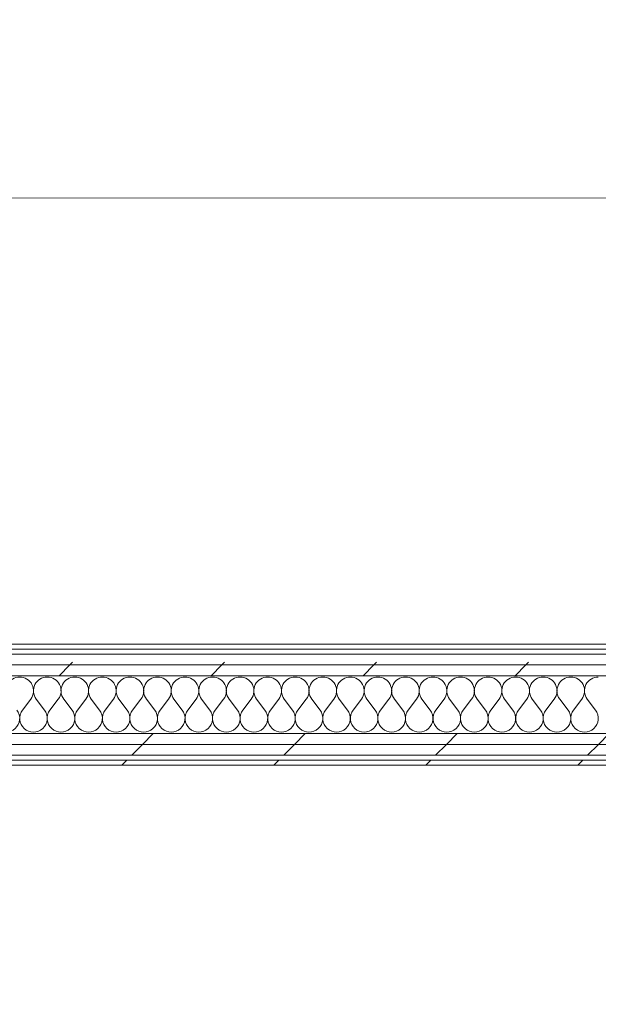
# Model space of a CAD drawing. Header units: millimetres. Extents: x -30280 to 19093, y -17460 to 4378.
# Tile 102 of 188: x -8567 to -7867, y -17373 to -16183. Entities that reach past the tile are written whole.
import ezdxf

# ---------------------------------------------------------------- set-up
doc = ezdxf.new("R2010")
doc.units = ezdxf.units.MM
doc.header["$MEASUREMENT"] = 0
doc.linetypes.add('Wipeout_Contour', pattern=[1000, 0, -1000])
doc.layers.add('Nuevo_06_COT_Generals', color=7, linetype='Continuous')
doc.layers.add('Nuevo_08_E_Envans secs', color=7, linetype='Continuous')
doc.layers.add('Nuevo_06_COT_Generals_Pluma_Nº__1', color=7, linetype='Continuous', lineweight=5)
doc.layers.add('Nuevo_08_E_Envans secs_Pluma_Nº__1', color=7, linetype='Continuous', lineweight=5)
for name, color, linetype, lineweight, true_color in [('Nuevo_08_E_Envans secs_Pluma_Nº__102', 7, 'Continuous', 5, 0xcccccc), ('Nuevo_08_E_Envans secs_Pluma_Nº__171', 171, 'Continuous', 13, 0xaaaaff), ('Nuevo_08_E_Envans secs_Pluma_Nº__177', 7, 'Continuous', 15, 0xf7e046)]:
    doc.layers.add(name, color=color, linetype=linetype, lineweight=lineweight, true_color=true_color)
doc.styles.add('Estilo_Generado_1', font='txt')
doc.dimstyles.new('Estilo_Generado__2', dxfattribs={"dimtxt": 100, "dimasz": 38, "dimexe": 0.18, "dimexo": 300, "dimgap": 0, "dimtad": 1, "dimlfac": 0.001, "dimzin": 0, "dimdsep": 46, "dimtxsty": 'Estilo_Generado_1', "dimblk": 'ARROWHEAD_2', "dimblk1": 'ARROWHEAD_2', "dimblk2": 'ARROWHEAD_2', "dimcen": 0.09, "dimclrd": 7, "dimclre": 7, "dimclrt": 7, "dimadec": 0, "dimazin": 0, "dimtfac": 1, "dimtdec": 4, "dimtmove": 0, "dimatfit": 3, "dimfxl": 0, "dimtolj": 1, "dimtzin": 0, "dimarcsym": 0})
pattern_1 = [(45, (0, 0), (-183.8478, 183.8478), [195, -65]), (45, (7e-14, 183.85), (-183.8478, 183.8478), [195, -65])]

# ---------------------------------------------------------------- blocks, each defined once
blk = doc.blocks.new('*X126')
at = {"layer": 'Nuevo_08_E_Envans secs_Pluma_Nº__102', "color": 254, "linetype": 'Continuous', "lineweight": 5, "true_color": 0xcccccc}
for p, q in [((-8563.3, -17017.6), (-8553.3, -17004.3)), ((-8536.7, -17017.6), (-8546.7, -17004.3)), ((-8530, -17017.6), (-8520, -17004.3)), ((-8503.3, -17017.6), (-8513.3, -17004.3)), ((-8496.7, -17017.6), (-8486.7, -17004.3)), ((-8470, -17017.6), (-8480, -17004.3)), ((-8463.3, -17017.6), (-8453.3, -17004.3)), ((-8436.7, -17017.6), (-8446.7, -17004.3)), ((-8430, -17017.6), (-8420, -17004.3)), ((-8403.3, -17017.6), (-8413.3, -17004.3)), ((-8396.7, -17017.6), (-8386.7, -17004.3)), ((-8370, -17017.6), (-8380, -17004.3)), ((-8363.3, -17017.6), (-8353.3, -17004.3)), ((-8336.7, -17017.6), (-8346.7, -17004.3)), ((-8330, -17017.6), (-8320, -17004.3)), ((-8303.3, -17017.6), (-8313.3, -17004.3)), ((-8296.7, -17017.6), (-8286.7, -17004.3)), ((-8270, -17017.6), (-8280, -17004.3)), ((-8263.3, -17017.6), (-8253.3, -17004.3)), ((-8236.7, -17017.6), (-8246.7, -17004.3)), ((-8230, -17017.6), (-8220, -17004.3)), ((-8203.3, -17017.6), (-8213.3, -17004.3)), ((-8196.7, -17017.6), (-8186.7, -17004.3)), ((-8170, -17017.6), (-8180, -17004.3)), ((-8163.3, -17017.6), (-8153.3, -17004.3)), ((-8136.7, -17017.6), (-8146.7, -17004.3)), ((-8130, -17017.6), (-8120, -17004.3)), ((-8103.3, -17017.6), (-8113.3, -17004.3)), ((-8096.7, -17017.6), (-8086.7, -17004.3)), ((-8070, -17017.6), (-8080, -17004.3)), ((-8063.3, -17017.6), (-8053.3, -17004.3)), ((-8036.7, -17017.6), (-8046.7, -17004.3)), ((-8030, -17017.6), (-8020, -17004.3)), ((-8003.3, -17017.6), (-8013.3, -17004.3)), ((-7996.7, -17017.6), (-7986.7, -17004.3)), ((-7970, -17017.6), (-7980, -17004.3)), ((-7963.3, -17017.6), (-7953.3, -17004.3)), ((-7936.7, -17017.6), (-7946.7, -17004.3)), ((-7930, -17017.6), (-7920, -17004.3)), ((-7903.3, -17017.6), (-7913.3, -17004.3)), ((-7896.7, -17017.6), (-7886.7, -17004.3)), ((-7870, -17017.6), (-7880, -17004.3))]:
    blk.add_line(p, q, dxfattribs=at)
for centre, start, end in [((-8566.7, -16994.3), 90, 216.8699), ((-8566.7, -16994.3), 323.1301, 90), ((-8533.3, -16994.3), 90, 216.8699), ((-8533.3, -16994.3), 323.1301, 90), ((-8500, -16994.3), 90, 216.8699), ((-8500, -16994.3), 323.1301, 90), ((-8466.7, -16994.3), 90, 216.8699), ((-8466.7, -16994.3), 323.1301, 90), ((-8433.3, -16994.3), 90, 216.8699), ((-8433.3, -16994.3), 323.1301, 90), ((-8400, -16994.3), 90, 216.8699), ((-8400, -16994.3), 323.1301, 90), ((-8366.7, -16994.3), 90, 216.8699), ((-8366.7, -16994.3), 323.1301, 90), ((-8333.3, -16994.3), 90, 216.8699), ((-8333.3, -16994.3), 323.1301, 90), ((-8300, -16994.3), 90, 216.8699), ((-8300, -16994.3), 323.1301, 90), ((-8266.7, -16994.3), 90, 216.8699), ((-8266.7, -16994.3), 323.1301, 90), ((-8233.3, -16994.3), 90, 216.8699), ((-8233.3, -16994.3), 323.1301, 90), ((-8200, -16994.3), 90, 216.8699), ((-8200, -16994.3), 323.1301, 90), ((-8166.7, -16994.3), 90, 216.8699), ((-8166.7, -16994.3), 323.1301, 90), ((-8133.3, -16994.3), 90, 216.8699), ((-8133.3, -16994.3), 323.1301, 90), ((-8100, -16994.3), 90, 216.8699), ((-8100, -16994.3), 323.1301, 90), ((-8066.7, -16994.3), 90, 216.8699), ((-8066.7, -16994.3), 323.1301, 90), ((-8033.3, -16994.3), 90, 216.8699), ((-8033.3, -16994.3), 323.1301, 90), ((-8000, -16994.3), 90, 216.8699), ((-8000, -16994.3), 323.1301, 90), ((-7966.7, -16994.3), 90, 216.8699), ((-7966.7, -16994.3), 323.1301, 90), ((-7933.3, -16994.3), 90, 216.8699), ((-7933.3, -16994.3), 323.1301, 90), ((-7900, -16994.3), 90, 216.8699), ((-7900, -16994.3), 323.1301, 90), ((-7866.7, -16994.3), 90, 216.8699), ((-8583.3, -17027.6), 143.1301, 36.8699), ((-8550, -17027.6), 143.1301, 36.8699), ((-8516.7, -17027.6), 143.1301, 36.8699), ((-8483.3, -17027.6), 143.1301, 36.8699), ((-8450, -17027.6), 143.1301, 36.8699), ((-8416.7, -17027.6), 143.1301, 36.8699), ((-8383.3, -17027.6), 143.1301, 36.8699), ((-8350, -17027.6), 143.1301, 36.8699), ((-8316.7, -17027.6), 143.1301, 36.8699), ((-8283.3, -17027.6), 143.1301, 36.8699), ((-8250, -17027.6), 143.1301, 36.8699), ((-8216.7, -17027.6), 143.1301, 36.8699), ((-8183.3, -17027.6), 143.1301, 36.8699), ((-8150, -17027.6), 143.1301, 36.8699), ((-8116.7, -17027.6), 143.1301, 36.8699), ((-8083.3, -17027.6), 143.1301, 36.8699), ((-8050, -17027.6), 143.1301, 36.8699), ((-8016.7, -17027.6), 143.1301, 36.8699), ((-7983.3, -17027.6), 143.1301, 36.8699), ((-7950, -17027.6), 143.1301, 36.8699), ((-7916.7, -17027.6), 143.1301, 36.8699), ((-7883.3, -17027.6), 143.1301, 36.8699)]:
    blk.add_arc(centre, 16.7, start, end, dxfattribs=at)
blk = doc.blocks.new('Muro_63_1', base_point=(-18974.6, -17084))
at = {"color": 254, "linetype": 'Wipeout_Contour', "lineweight": 0, "ltscale": 78871.361378}
blk.add_wipeout([(-7420.9, -16938), (-12309.2, -16938), (-12309.2, -16944), (-7420.9, -16944)], dxfattribs=at).dxf.layer = 'Nuevo_08_E_Envans secs'
at = {"color": 254, "linetype": 'Wipeout_Contour', "lineweight": 0, "ltscale": 80005.261268}
blk.add_wipeout([(-12936.6, -17072), (-7367.9, -17072), (-7367.9, -17059), (-12936.6, -17059)], dxfattribs=at).dxf.layer = 'Nuevo_08_E_Envans secs'
at = {"color": 254, "linetype": 'Wipeout_Contour', "lineweight": 0, "ltscale": 80058.431559}
blk.add_wipeout([(-12936.6, -17078), (-12936.6, -17084), (-7367.9, -17084), (-7367.9, -17078)], dxfattribs=at).dxf.layer = 'Nuevo_08_E_Envans secs'
at = {"layer": 'Nuevo_08_E_Envans secs_Pluma_Nº__171', "linetype": 'Continuous', "lineweight": 13, "true_color": 0xaaaaff}
h = blk.add_hatch(dxfattribs=at)
h.set_pattern_fill('Panellat_HPL_0001', color=161, style=0, pattern_type=2)
h.set_pattern_definition(pattern_1)
h.paths.add_polyline_path([(-7420.9, -16938), (-12309.2, -16938), (-12309.2, -16944), (-7420.9, -16944)])
h = blk.add_hatch(dxfattribs=at)
h.set_pattern_fill('Panellat_HPL_0001', color=161, style=0, pattern_type=2)
h.set_pattern_definition(pattern_1)
h.paths.add_polyline_path([(-12936.6, -17078), (-12936.6, -17084), (-7367.9, -17084), (-7367.9, -17078)])
at = {"layer": 'Nuevo_08_E_Envans secs_Pluma_Nº__177', "linetype": 'Continuous', "lineweight": 15, "true_color": 0xf7e046}
h = blk.add_hatch(dxfattribs=at)
h.set_pattern_fill('Panellat_HPL_0001', color=53, style=0, pattern_type=2)
h.set_pattern_definition(pattern_1)
h.paths.add_polyline_path([(-12936.6, -17072), (-7367.9, -17072), (-7367.9, -17059), (-12936.6, -17059)])
at = {"layer": 'Nuevo_08_E_Envans secs_Pluma_Nº__1', "color": 7, "linetype": 'Continuous', "lineweight": 5}
for p, q in [((-12309.2, -16944), (-7420.9, -16944)), ((-12936.6, -17072), (-7367.9, -17072)), ((-12936.6, -17078), (-7367.9, -17078))]:
    blk.add_line(p, q, dxfattribs=at)
at = {"layer": 'Nuevo_08_E_Envans secs_Pluma_Nº__1', "color": 7, "linetype": 'Continuous', "lineweight": 5, "flags": 128}
for points in [[(-7420.9, -16938), (-12309.2, -16938)], [(-12936.6, -17084), (-7367.9, -17084)]]:
    blk.add_lwpolyline(points, dxfattribs=at)
at = {"color": 254, "linetype": 'Wipeout_Contour', "lineweight": 0, "ltscale": 79276.299078}
blk.add_wipeout([(-12362.2, -17046), (-12362.2, -17059), (-7367.9, -17059), (-7367.9, -17046)], dxfattribs=at).dxf.layer = 'Nuevo_08_E_Envans secs'
at = {"layer": 'Nuevo_08_E_Envans secs_Pluma_Nº__177', "linetype": 'Continuous', "lineweight": 15, "true_color": 0xf7e046}
h = blk.add_hatch(dxfattribs=at)
h.set_pattern_fill('Panellat_HPL_0001', color=53, style=0, pattern_type=2)
h.set_pattern_definition(pattern_1)
h.paths.add_polyline_path([(-12362.2, -17046), (-12362.2, -17059), (-7367.9, -17059), (-7367.9, -17046)])
at = {"layer": 'Nuevo_08_E_Envans secs_Pluma_Nº__1', "color": 7, "linetype": 'Continuous', "lineweight": 5}
for p, q in [((-12334.2, -17046), (-7395.9, -17046)), ((-12362.2, -17059), (-7367.9, -17059))]:
    blk.add_line(p, q, dxfattribs=at)
at = {"layer": 'Nuevo_08_E_Envans secs', "color": 7, "lineweight": 20}
blk.add_blockref('*X126', (0, 0), dxfattribs=at)
at = {"color": 254, "linetype": 'Wipeout_Contour', "lineweight": 0, "ltscale": 78979.077619}
blk.add_wipeout([(-7395.9, -16963), (-12334.2, -16963), (-12334.2, -16976), (-7395.9, -16976)], dxfattribs=at).dxf.layer = 'Nuevo_08_E_Envans secs'
at = {"layer": 'Nuevo_08_E_Envans secs_Pluma_Nº__177', "linetype": 'Continuous', "lineweight": 15, "true_color": 0xf7e046}
h = blk.add_hatch(dxfattribs=at)
h.set_pattern_fill('Panellat_HPL_0001', color=53, style=0, pattern_type=2)
h.set_pattern_definition(pattern_1)
h.paths.add_polyline_path([(-7395.9, -16963), (-12334.2, -16963), (-12334.2, -16976), (-7395.9, -16976)])
at = {"layer": 'Nuevo_08_E_Envans secs_Pluma_Nº__1', "color": 7, "linetype": 'Continuous', "lineweight": 5}
blk.add_line((-12334.2, -16976), (-7395.9, -16976), dxfattribs=at)
at = {"color": 254, "linetype": 'Wipeout_Contour', "lineweight": 0, "ltscale": 78929.329624}
blk.add_wipeout([(-7408.9, -16950), (-12321.2, -16950), (-12321.2, -16963), (-7408.9, -16963)], dxfattribs=at).dxf.layer = 'Nuevo_08_E_Envans secs'
at = {"layer": 'Nuevo_08_E_Envans secs_Pluma_Nº__177', "linetype": 'Continuous', "lineweight": 15, "true_color": 0xf7e046}
h = blk.add_hatch(dxfattribs=at)
h.set_pattern_fill('Panellat_HPL_0001', color=53, style=0, pattern_type=2)
h.set_pattern_definition(pattern_1)
h.paths.add_polyline_path([(-7408.9, -16950), (-12321.2, -16950), (-12321.2, -16963), (-7408.9, -16963)])
at = {"layer": 'Nuevo_08_E_Envans secs_Pluma_Nº__1', "color": 7, "linetype": 'Continuous', "lineweight": 5}
for p, q in [((-12315.2, -16950), (-7414.9, -16950)), ((-12321.2, -16963), (-7408.9, -16963))]:
    blk.add_line(p, q, dxfattribs=at)
blk = doc.blocks.new('*D661')
at = {"layer": 'Nuevo_06_COT_Generals_Pluma_Nº__1', "color": 7, "linetype": 'Continuous', "lineweight": 5}
for p, q in [((-7754.3, -15419.6), (-7754.4, -15444.1)), ((-7729.4, -15458.6), (-7779.3, -15429.6)), ((-7791.9, -15444), (-7716.9, -15444.2)), ((-7754.4, -15444.1), (-7757.2, -16580.1)), ((-7782.2, -16565.6), (-7732.2, -16594.6)), ((-7794.7, -16580), (-7719.7, -16580.2)), ((-7757.2, -16580.1), (-7757.3, -16604.6))]:
    blk.add_line(p, q, dxfattribs=at)
at = {"layer": 'Nuevo_06_COT_Generals_Pluma_Nº__1', "color": 7, "lineweight": 5, "insert": (-7776.1, -16149.5), "char_height": 100, "attachment_point": 7, "rotation": 89.858, "style": 'Estilo_Generado_1'}
blk.add_mtext('\\A1;{\\pql;\\fGotham Book|b0|i0|c0|p0;\\W1.000000;1,14}', dxfattribs=at)
blk = doc.blocks.new('ARROWHEAD_2')
at = {"color": 0, "linetype": 'Continuous', "lineweight": 0}
for p, q in [((-0.378, -0.655), (0.378, 0.655)), ((0, 0), (-1, 0))]:
    blk.add_line(p, q, dxfattribs=at)
blk = doc.blocks.new('*D662')
at = {"layer": 'Nuevo_06_COT_Generals_Pluma_Nº__1', "color": 7, "linetype": 'Continuous', "lineweight": 5}
for p, q in [((-3073.1, -16923.5), (-3023.1, -16952.4)), ((-3010.6, -16938), (-3542.4, -16938)), ((-3048.1, -17084), (-3048.1, -16938)), ((-3073.1, -17069.5), (-3023.1, -17098.4)), ((-3010.6, -17084), (-3542.4, -17084)), ((-3048.1, -17108.4), (-3048.1, -17084))]:
    blk.add_line(p, q, dxfattribs=at)
at = {"layer": 'Nuevo_06_COT_Generals_Pluma_Nº__1', "color": 7, "lineweight": 5, "insert": (-3068.1, -17373.2), "char_height": 100, "attachment_point": 7, "rotation": 90, "style": 'Estilo_Generado_1'}
blk.add_mtext('\\A1;{\\pql;\\fGotham Book|b0|i0|c0|p0;\\W1.000000;0,15}', dxfattribs=at)
blk = doc.blocks.new('*D663')
at = {"layer": 'Nuevo_06_COT_Generals_Pluma_Nº__1', "color": 7, "linetype": 'Continuous', "lineweight": 5}
for p, q in [((-3073.1, -13794.1), (-3023.1, -13823)), ((-3010.6, -13808.6), (-3514.1, -13808.6)), ((-3048.1, -16938), (-3048.1, -13808.6)), ((-3073.1, -16923.5), (-3023.1, -16952.4)), ((-3010.6, -16938), (-3542.4, -16938))]:
    blk.add_line(p, q, dxfattribs=at)
at = {"layer": 'Nuevo_06_COT_Generals_Pluma_Nº__1', "color": 7, "lineweight": 5, "insert": (-3068.1, -15510.7), "char_height": 100, "attachment_point": 7, "rotation": 90, "style": 'Estilo_Generado_1'}
blk.add_mtext('\\A1;{\\pql;\\fGotham Book|b0|i0|c0|p0;\\W1.000000;3,13}', dxfattribs=at)
blk = doc.blocks.new('*D684')
at = {"layer": 'Nuevo_06_COT_Generals_Pluma_Nº__1', "color": 7, "linetype": 'Continuous', "lineweight": 5}
for p, q in [((-7420.7, -16361.6), (-7420.8, -16436.6)), ((-12323.4, -16420.5), (-12294.5, -16370.5)), ((-7435.2, -16424.1), (-7406.3, -16374.1)), ((-7420.8, -16399.1), (-12309, -16395.5)), ((-6964.8, -16399.4), (-7420.8, -16399.1))]:
    blk.add_line(p, q, dxfattribs=at)
at = {"layer": 'Nuevo_06_COT_Generals_Pluma_Nº__1', "color": 7, "lineweight": 5, "insert": (-10002.2, -16377.2), "char_height": 100, "attachment_point": 7, "rotation": 359.9577, "style": 'Estilo_Generado_1'}
blk.add_mtext('\\A1;{\\pql;\\fGotham Book|b0|i0|c0|p0;\\W1.000000;4,89}', dxfattribs=at)
blk = doc.blocks.new('*D685')
at = {"layer": 'Nuevo_06_COT_Generals_Pluma_Nº__1', "color": 7, "linetype": 'Continuous', "lineweight": 5}
for p, q in [((-12936.4, -16357.5), (-12936.4, -16432.5)), ((-12309, -16358), (-12309, -16433)), ((-12921.9, -16370), (-12950.9, -16420)), ((-12323.4, -16420.5), (-12294.5, -16370.5)), ((-12936.4, -16395), (-12960.9, -16395)), ((-12309, -16395.5), (-12936.4, -16395)), ((-7420.8, -16399.1), (-12309, -16395.5))]:
    blk.add_line(p, q, dxfattribs=at)
at = {"layer": 'Nuevo_06_COT_Generals_Pluma_Nº__1', "color": 7, "lineweight": 5, "insert": (-12760.1, -16375.1), "char_height": 100, "attachment_point": 7, "rotation": 359.9577, "style": 'Estilo_Generado_1'}
blk.add_mtext('\\A1;{\\pql;\\fGotham Book|b0|i0|c0|p0;\\W1.000000;0,63}', dxfattribs=at)

msp = doc.modelspace()

# ---------------------------------------------------------------- block references
at = {"layer": 'Nuevo_08_E_Envans secs', "color": 7, "lineweight": 20}
msp.add_blockref('Muro_63_1', (-18974.607, -17083.976), dxfattribs=at)

# ---------------------------------------------------------------- next in the draw order: dimensions: what is measured, and where the dimension line sits
at = {"layer": 'Nuevo_06_COT_Generals', "color": 7, "linetype": 'Continuous', "lineweight": 5}
for base, p1, p2, angle, picture, middle, turn in [((-3048.117, -13808.561), (-11408.508, -16937.976), (-3814.087, -13808.561), 90, '*D663', (-3118.117, -15381.196), 90), ((-7757.192, -16580.142), (-8519.299, -15442.199), (-7420.894, -16580.976), 269.85801, '*D661', (-7825.804, -16019.872), 89.85801), ((-12936.4, -16395.01), (-12309.192, -16660.976), (-12936.597, -16660.976), 179.957656, '*D685', (-12630.574, -16325.236), 359.957656), ((-12308.996, -16395.473), (-7420.894, -16580.976), (-12309.192, -16660.976), 179.957656, '*D684', (-9872.753, -16327.274), 359.957656), ((-3048.117, -16937.976), (-11408.508, -17083.976), (-11408.508, -16937.976), 90, '*D662', (-3118.117, -17243.739), 90)]:
    dim = msp.add_linear_dim(base=base, p1=p1, p2=p2, angle=angle, dimstyle='Estilo_Generado__2', dxfattribs=at)
    dim.commit()
    dim.dimension.update_dxf_attribs({"geometry": picture, "text_midpoint": middle, "dimtype": 160, "text_rotation": turn})

doc.saveas('drawing.dxf')
